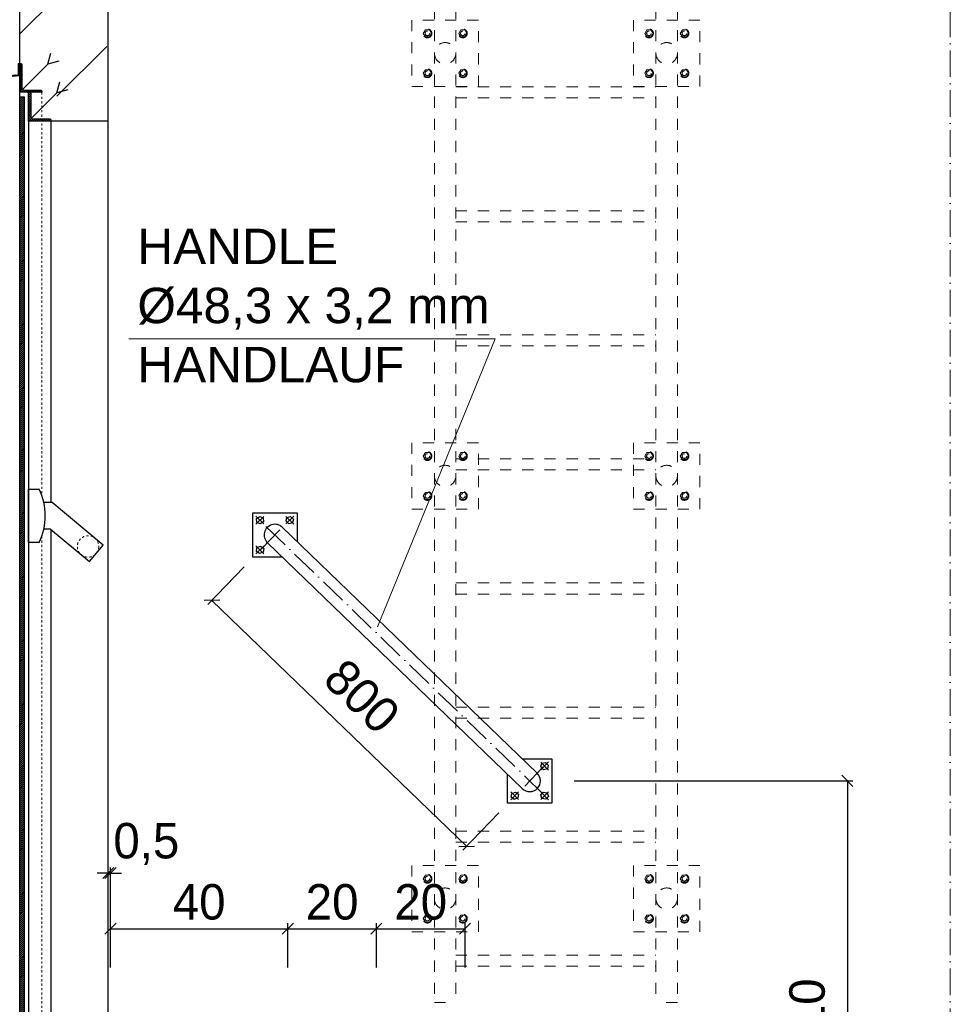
# Model space of a CAD drawing. Header units: millimetres. Extents: x -19424 to 109295, y -11926 to 8715.
# Tile 24 of 38: x 477 to 2577, y 3676 to 5898. Entities that reach past the tile are written whole.
import ezdxf

# ---------------------------------------------------------------- set-up
doc = ezdxf.new("R2010")
doc.units = ezdxf.units.MM
doc.linetypes.add('ACAD_ISO10W100', pattern=[18, 12, -3, 0, -3])
doc.linetypes.add('JIS_02_1.0', pattern=[2, 1, -1])
doc.layers.add('Bemaßung', color=7, linetype='Continuous', lineweight=13)
doc.layers.add('Beschriftung', color=7, linetype='Continuous')
doc.styles.add('LBB3.5M1000', font='isocp.shx', dxfattribs={"height": 3.5})
doc.dimstyles.new('DIN', dxfattribs={"dimtxt": 2.5, "dimasz": 2.5, "dimexe": 1.25, "dimexo": 0.625, "dimtad": 1, "dimtih": 1, "dimdec": 4, "dimdsep": 46, "dimlunit": 6, "dimtxsty": 'Standard', "dimcen": 2.5, "dimadec": 0, "dimazin": 0, "dimtfac": 1, "dimtdec": 4, "dimtmove": 0, "dimatfit": 3, "dimfxl": 0, "dimtvp": 1, "dimtolj": 1, "dimtzin": 0, "dimarcsym": 0})

# ---------------------------------------------------------------- blocks, each defined once
blk = doc.blocks.new('_Oblique')
at = {"color": 0, "linetype": 'ByBlock', "lineweight": -2}
blk.add_line((-0.5, -0.5), (0.5, 0.5), dxfattribs=at)
blk = doc.blocks.new('*D167')
at = {"layer": 'Bemaßung', "color": 0, "lineweight": -2, "transparency": 16777216}
for p, q in [((677.3, 3758.8), (677.3, 3984.2)), ((682.3, 3758.8), (682.3, 3984.2)), ((677.3, 3971.7), (652.3, 3971.7)), ((677.3, 3971.7), (682.3, 3971.7)), ((682.3, 3971.7), (707.3, 3971.7))]:
    blk.add_line(p, q, dxfattribs=at)
at = {"layer": 'DEFPOINTS', "color": 0, "transparency": 16777216}
for p in [(682.3, 3971.7), (677.3, 3658.8), (682.3, 3658.8)]:
    blk.add_point(p, dxfattribs=at)
at = {"layer": 'Bemaßung', "color": 0, "lineweight": -2, "transparency": 16777216, "xscale": 25, "yscale": 25, "zscale": 25}
blk.add_blockref('_Oblique', (677.3, 3971.7), dxfattribs=at)
at = {"layer": 'Bemaßung', "color": 0, "lineweight": -2, "transparency": 16777216, "xscale": 25, "yscale": 25, "zscale": 25, "rotation": 180}
blk.add_blockref('_Oblique', (682.3, 3971.7), dxfattribs=at)
at = {"layer": 'Bemaßung', "color": 0, "transparency": 16777216, "insert": (763.1, 4037.4), "char_height": 80, "attachment_point": 5}
blk.add_mtext('\\A1;0,5', dxfattribs=at)
blk = doc.blocks.new('*D168')
at = {"layer": 'Bemaßung', "color": 0, "lineweight": -2, "transparency": 16777216}
for p, q in [((983.7, 4662.7), (902.2, 4578.2)), ((1485.9, 4032.3), (910.9, 4587.2)), ((1558.7, 4107.8), (1477.2, 4023.3))]:
    blk.add_line(p, q, dxfattribs=at)
at = {"layer": 'DEFPOINTS', "color": 0, "transparency": 16777216}
for p in [(1053.2, 4734.6), (910.9, 4587.2), (1628.2, 4179.8)]:
    blk.add_point(p, dxfattribs=at)
at = {"layer": 'Bemaßung', "color": 0, "lineweight": -2, "transparency": 16777216, "xscale": 25, "yscale": 25, "zscale": 25}
for p, rotation in [((910.9, 4587.2), 136.0204276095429), ((1485.9, 4032.3), 316.0204276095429)]:
    blk.add_blockref('_Oblique', p, dxfattribs=dict(at, rotation=rotation))
at = {"layer": 'Bemaßung', "color": 0, "transparency": 16777216, "insert": (1249.7, 4370.5), "char_height": 80, "attachment_point": 5, "rotation": 316.0204}
blk.add_mtext('\\A1;800', dxfattribs=at)
blk = doc.blocks.new('*D194')
at = {"layer": 'Bemaßung', "color": 0, "lineweight": -2, "transparency": 16777216}
for p, q in [((1728.2, 4179.8), (2357.6, 4179.8)), ((2345.1, 4179.8), (2345.1, 3079.8)), ((1777.3, 3079.8), (2357.6, 3079.8))]:
    blk.add_line(p, q, dxfattribs=at)
at = {"layer": 'DEFPOINTS', "color": 0, "transparency": 16777216}
for p in [(1628.2, 4179.8), (1677.3, 3079.8), (2345.1, 3079.8)]:
    blk.add_point(p, dxfattribs=at)
at = {"layer": 'Bemaßung', "color": 0, "lineweight": -2, "transparency": 16777216, "xscale": 25, "yscale": 25, "zscale": 25}
for p, rotation in [((2345.1, 4179.8), 90), ((2345.1, 3079.8), 270)]:
    blk.add_blockref('_Oblique', p, dxfattribs=dict(at, rotation=rotation))
at = {"layer": 'Bemaßung', "color": 0, "transparency": 16777216, "insert": (2261.4, 3629.8), "char_height": 80, "attachment_point": 5, "rotation": 90}
blk.add_mtext('\\A1;1,10', dxfattribs=at)
blk = doc.blocks.new('*D62')
at = {"layer": 'Bemaßung', "color": 0, "lineweight": -2, "transparency": 16777216}
for p, q in [((682.3, 3758.8), (682.3, 3858.7)), ((682.3, 3846.2), (1082.3, 3846.2)), ((1082.3, 3758.8), (1082.3, 3858.7))]:
    blk.add_line(p, q, dxfattribs=at)
at = {"layer": 'DEFPOINTS', "color": 0, "transparency": 16777216}
for p in [(1082.3, 3846.2), (682.3, 3658.8), (1082.3, 3658.8)]:
    blk.add_point(p, dxfattribs=at)
at = {"layer": 'Bemaßung', "color": 0, "lineweight": -2, "transparency": 16777216, "xscale": 25, "yscale": 25, "zscale": 25, "rotation": 180}
blk.add_blockref('_Oblique', (682.3, 3846.2), dxfattribs=at)
at = {"layer": 'Bemaßung', "color": 0, "lineweight": -2, "transparency": 16777216, "xscale": 25, "yscale": 25, "zscale": 25}
blk.add_blockref('_Oblique', (1082.3, 3846.2), dxfattribs=at)
at = {"layer": 'Bemaßung', "color": 0, "transparency": 16777216, "insert": (882.3, 3906.2), "char_height": 80, "attachment_point": 5}
blk.add_mtext('\\A1;40', dxfattribs=at)
blk = doc.blocks.new('*D63')
at = {"layer": 'Bemaßung', "color": 0, "lineweight": -2, "transparency": 16777216}
for p, q in [((1082.3, 3758.8), (1082.3, 3858.7)), ((1082.3, 3846.2), (1282.3, 3846.2)), ((1282.3, 3758.8), (1282.3, 3858.7))]:
    blk.add_line(p, q, dxfattribs=at)
at = {"layer": 'DEFPOINTS', "color": 0, "transparency": 16777216}
for p in [(1282.3, 3846.2), (1082.3, 3658.8), (1282.3, 3658.8)]:
    blk.add_point(p, dxfattribs=at)
at = {"layer": 'Bemaßung', "color": 0, "lineweight": -2, "transparency": 16777216, "xscale": 25, "yscale": 25, "zscale": 25, "rotation": 180}
blk.add_blockref('_Oblique', (1082.3, 3846.2), dxfattribs=at)
at = {"layer": 'Bemaßung', "color": 0, "lineweight": -2, "transparency": 16777216, "xscale": 25, "yscale": 25, "zscale": 25}
blk.add_blockref('_Oblique', (1282.3, 3846.2), dxfattribs=at)
at = {"layer": 'Bemaßung', "color": 0, "transparency": 16777216, "insert": (1182.3, 3906.2), "char_height": 80, "attachment_point": 5}
blk.add_mtext('\\A1;20', dxfattribs=at)
blk = doc.blocks.new('*D64')
at = {"layer": 'Bemaßung', "color": 0, "lineweight": -2, "transparency": 16777216}
for p, q in [((1282.3, 3758.8), (1282.3, 3858.7)), ((1282.3, 3846.2), (1482.3, 3846.2)), ((1482.3, 3758.8), (1482.3, 3858.7))]:
    blk.add_line(p, q, dxfattribs=at)
at = {"layer": 'DEFPOINTS', "color": 0, "transparency": 16777216}
for p in [(1482.3, 3846.2), (1282.3, 3658.8), (1482.3, 3658.8)]:
    blk.add_point(p, dxfattribs=at)
at = {"layer": 'Bemaßung', "color": 0, "lineweight": -2, "transparency": 16777216, "xscale": 25, "yscale": 25, "zscale": 25, "rotation": 180}
blk.add_blockref('_Oblique', (1282.3, 3846.2), dxfattribs=at)
at = {"layer": 'Bemaßung', "color": 0, "lineweight": -2, "transparency": 16777216, "xscale": 25, "yscale": 25, "zscale": 25}
blk.add_blockref('_Oblique', (1482.3, 3846.2), dxfattribs=at)
at = {"layer": 'Bemaßung', "color": 0, "transparency": 16777216, "insert": (1382.3, 3906.2), "char_height": 80, "attachment_point": 5}
blk.add_mtext('\\A1;20', dxfattribs=at)

msp = doc.modelspace()

# ---------------------------------------------------------------- hatches: boundary and pattern name
at = {"lineweight": 13}
h = msp.add_hatch(dxfattribs=at)
h.set_pattern_fill('ANSI33', color=256, scale=50, style=0)
h.paths.add_polyline_path([(529.782, 6447.119), (519.591, 6457.311), (339.778, 6463.112), (329.782, 6453.116), (329.782, 6123.257), (339.455, 6112.94), (384.431, 6111.489), (425.7, 6150.179), (424.41, 6110.199), (489.377, 6108.104), (517.286, 6107.203), (516.964, 6097.208), (477.307, 6098.488), (477.307, 6087.096), (477.307, 5668.77), (677.307, 5668.77), (677.307, 6092.035), (637.328, 6093.325), (637.65, 6103.32), (2577.203, 6040.748), (2577.307, 6240.848), (540.116, 6306.571), (529.782, 6316.904)])
edge = h.paths.add_edge_path()
edge.add_line((677.307, 3608.77), (477.307, 3608.77))
edge.add_line((477.307, 3608.77), (477.307, 3179.77))
edge.add_line((477.307, 3179.77), (577.307, 3179.77))
edge.add_line((577.307, 3179.77), (577.307, 3199.943))
edge.add_arc((577.307, 3204.943), 5, 180, 270, ccw=False)
edge.add_arc((577.307, 3204.943), 5, 90, 180, ccw=False)
edge.add_line((577.307, 3209.943), (577.307, 3249.943))
edge.add_arc((577.307, 3254.943), 5, 180, 270, ccw=False)
edge.add_arc((577.307, 3254.943), 5, 0, 180, ccw=False)
edge.add_arc((577.307, 3254.943), 5, -90, 0, ccw=False)
edge.add_line((577.307, 3249.943), (577.307, 3209.943))
edge.add_arc((577.307, 3204.943), 5, 0, 90, ccw=False)
edge.add_arc((577.307, 3204.943), 5, -90, 0, ccw=False)
edge.add_line((577.307, 3199.943), (577.307, 3179.77))
edge.add_line((577.307, 3179.77), (677.307, 3179.77))
edge.add_line((677.307, 3179.77), (677.307, 3608.77))
h = msp.add_hatch()
h.set_pattern_fill('ANSI31', color=256, angle=90)
h.paths.add_polyline_path([(410.307, 5743.77), (407.307, 5743.77), (407.307, 5768.77), (474.307, 5773.556), (474.307, 5798.77), (477.307, 5798.77), (477.307, 5770.77), (410.307, 5765.985)])
h = msp.add_hatch()
h.set_pattern_fill('ANSI31', color=256)
edge = h.paths.add_edge_path()
edge.add_line((527.307, 5733.77), (477.307, 5733.77))
edge.add_line((477.307, 5733.77), (477.307, 5798.77))
edge.add_line((477.307, 5798.77), (479.807, 5798.77))
edge.add_arc((479.807, 5796.27), 2.5, 0, 90, ccw=False)
edge.add_line((482.307, 5796.27), (482.307, 5743.77))
edge.add_arc((487.307, 5743.77), 5, 180, 270)
edge.add_line((487.307, 5738.77), (524.807, 5738.77))
edge.add_arc((524.807, 5736.27), 2.5, 0, 90, ccw=False)
edge.add_line((527.307, 5736.27), (527.307, 5733.77))
h = msp.add_hatch()
h.set_pattern_fill('ANSI31', color=256, angle=90)
edge = h.paths.add_edge_path()
edge.add_line((547.307, 5668.77), (497.307, 5668.77))
edge.add_line((497.307, 5668.77), (497.307, 5733.77))
edge.add_line((497.307, 5733.77), (499.807, 5733.77))
edge.add_arc((499.807, 5731.27), 2.5, 0, 90, ccw=False)
edge.add_line((502.307, 5731.27), (502.307, 5678.77))
edge.add_arc((507.307, 5678.77), 5, 180, 270)
edge.add_line((507.307, 5673.77), (544.807, 5673.77))
edge.add_arc((544.807, 5671.27), 2.5, 0, 90, ccw=False)
edge.add_line((547.307, 5671.27), (547.307, 5668.77))
h = msp.add_hatch()
h.set_pattern_fill('ANSI31', color=256)
h.paths.add_polyline_path([(487.307, 3623.77), (477.307, 3623.77), (477.307, 5723.77), (487.307, 5723.77)])

# ---------------------------------------------------------------- linework, layer by layer
at = {"linetype": 'ACAD_ISO10W100', "lineweight": 13, "ltscale": 5}
msp.add_line((2577.307, 2524.77), (2577.307, 7563.042), dxfattribs=at)
at = {"color": 254, "linetype": 'JIS_02_1.0', "lineweight": 9, "ltscale": 25}
for p, q in [((1413.147, 6324.02), (1413.147, 3679.772)), ((1461.447, 6324.02), (1461.447, 3679.772)), ((1913.147, 6324.02), (1913.147, 3679.772)), ((1961.447, 6324.02), (1961.447, 3679.772)), ((1461.447, 5746.437), (1913.147, 5746.437)), ((1461.447, 5721.437), (1913.147, 5721.437)), ((1461.447, 5466.437), (1913.147, 5466.437)), ((1461.447, 5441.437), (1913.147, 5441.437)), ((1461.447, 5186.437), (1913.147, 5186.437)), ((1461.447, 5161.437), (1913.147, 5161.437)), ((1461.447, 4906.437), (1913.147, 4906.437)), ((1461.447, 4881.437), (1913.147, 4881.437)), ((1461.447, 4626.437), (1913.147, 4626.437)), ((1461.447, 4601.437), (1913.147, 4601.437)), ((1461.447, 4346.437), (1913.147, 4346.437)), ((1461.447, 4321.437), (1913.147, 4321.437)), ((1461.447, 4066.437), (1913.147, 4066.437)), ((1461.447, 4041.437), (1913.147, 4041.437)), ((1461.447, 3786.437), (1913.147, 3786.437)), ((1461.447, 3761.437), (1913.147, 3761.437)), ((1413.147, 3679.772), (1461.447, 3679.772)), ((1961.447, 3679.772), (1913.147, 3679.772))]:
    msp.add_line(p, q, dxfattribs=at)
for p, q in [((477.307, 3079.77), (477.307, 6108.493)), ((677.307, 3079.77), (677.307, 6102.041)), ((497.307, 5728.77), (497.307, 3658.77)), ((677.307, 5668.77), (547.307, 5668.77)), ((547.307, 5668.77), (547.307, 4808.07)), ((550.778, 4808.07), (531.652, 4808.07)), ((547.188, 4748.031), (531.652, 4748.031)), ((547.307, 4747.931), (547.307, 3658.77)), ((1644.922, 4197.148), (1069.937, 4752.009)), ((1611.382, 4162.392), (1036.397, 4717.253))]:
    msp.add_line(p, q)
at = {"lineweight": 25}
for p, q in [((541.128, 5797.591), (547.705, 5822.137)), ((565.674, 5804.168), (541.128, 5797.591)), ((483.772, 5740.235), (541.128, 5797.591)), ((561.128, 5732.591), (567.705, 5757.137)), ((585.674, 5739.168), (561.128, 5732.591)), ((503.772, 5675.235), (561.128, 5732.591))]:
    msp.add_line(p, q, dxfattribs=at)
at = {"color": 253, "linetype": 'JIS_02_1.0', "lineweight": 9, "ltscale": 25}
for p, q in [((1010.539, 4777.259), (1028.719, 4759.079)), ((1010.539, 4759.079), (1028.719, 4777.259)), ((1095.795, 4777.259), (1077.615, 4759.079)), ((1095.795, 4759.079), (1077.615, 4777.259)), ((1010.539, 4692.003), (1028.719, 4710.183)), ((1010.539, 4710.183), (1028.719, 4692.003)), ((1670.78, 4222.399), (1652.6, 4204.219)), ((1670.78, 4204.219), (1652.6, 4222.399)), ((1585.524, 4137.142), (1603.704, 4155.322)), ((1585.524, 4155.322), (1603.704, 4137.142)), ((1670.78, 4137.142), (1652.6, 4155.322)), ((1670.78, 4155.322), (1652.6, 4137.142))]:
    msp.add_line(p, q, dxfattribs=at)
at = {"linetype": 'ACAD_ISO10W100', "lineweight": 18, "ltscale": 5}
for p, q in [((1659.64, 4149.385), (1021.679, 4765.016)), ((1022.781, 4703.143), (1083.552, 4766.118)), ((1658.537, 4211.258), (1597.766, 4148.283))]:
    msp.add_line(p, q, dxfattribs=at)
at = {"color": 254, "linetype": 'JIS_02_1.0', "lineweight": 9, "ltscale": 25}
for points in [[(1362.297, 5746.852), (1512.297, 5746.852), (1512.297, 5896.852), (1362.297, 5896.852)], [(1862.297, 5746.852), (2012.297, 5746.852), (2012.297, 5896.852), (1862.297, 5896.852)], [(1406.534, 5866.852), (1401.747, 5874.56), (1392.678, 5874.852), (1388.059, 5866.852), (1392.847, 5859.144), (1401.915, 5858.852)], [(1468.059, 5866.852), (1472.847, 5874.56), (1481.915, 5874.852), (1486.534, 5866.852), (1481.747, 5859.144), (1472.678, 5858.852)], [(1906.534, 5866.852), (1901.747, 5874.56), (1892.678, 5874.852), (1888.059, 5866.852), (1892.847, 5859.144), (1901.915, 5858.852)], [(1968.059, 5866.852), (1972.847, 5874.56), (1981.915, 5874.852), (1986.534, 5866.852), (1981.747, 5859.144), (1972.678, 5858.852)], [(1406.534, 5776.852), (1401.747, 5769.144), (1392.678, 5768.852), (1388.059, 5776.852), (1392.847, 5784.56), (1401.915, 5784.852)], [(1468.059, 5776.852), (1472.847, 5769.144), (1481.915, 5768.852), (1486.534, 5776.852), (1481.747, 5784.56), (1472.678, 5784.852)], [(1906.534, 5776.852), (1901.747, 5769.144), (1892.678, 5768.852), (1888.059, 5776.852), (1892.847, 5784.56), (1901.915, 5784.852)], [(1968.059, 5776.852), (1972.847, 5769.144), (1981.915, 5768.852), (1986.534, 5776.852), (1981.747, 5784.56), (1972.678, 5784.852)], [(1362.297, 4792.894), (1512.297, 4792.894), (1512.297, 4942.894), (1362.297, 4942.894)], [(1862.297, 4792.894), (2012.297, 4792.894), (2012.297, 4942.894), (1862.297, 4942.894)], [(1406.534, 4912.894), (1401.747, 4920.602), (1392.678, 4920.894), (1388.059, 4912.894), (1392.847, 4905.187), (1401.915, 4904.894)], [(1468.059, 4912.894), (1472.847, 4920.602), (1481.915, 4920.894), (1486.534, 4912.894), (1481.747, 4905.187), (1472.678, 4904.894)], [(1906.534, 4912.894), (1901.747, 4920.602), (1892.678, 4920.894), (1888.059, 4912.894), (1892.847, 4905.187), (1901.915, 4904.894)], [(1968.059, 4912.894), (1972.847, 4920.602), (1981.915, 4920.894), (1986.534, 4912.894), (1981.747, 4905.187), (1972.678, 4904.894)], [(1406.534, 4822.894), (1401.747, 4815.187), (1392.678, 4814.894), (1388.059, 4822.894), (1392.847, 4830.602), (1401.915, 4830.894)], [(1468.059, 4822.894), (1472.847, 4815.187), (1481.915, 4814.894), (1486.534, 4822.894), (1481.747, 4830.602), (1472.678, 4830.894)], [(1906.534, 4822.894), (1901.747, 4815.187), (1892.678, 4814.894), (1888.059, 4822.894), (1892.847, 4830.602), (1901.915, 4830.894)], [(1968.059, 4822.894), (1972.847, 4815.187), (1981.915, 4814.894), (1986.534, 4822.894), (1981.747, 4830.602), (1972.678, 4830.894)], [(1362.297, 3838.937), (1512.297, 3838.937), (1512.297, 3988.937), (1362.297, 3988.937)], [(1862.297, 3838.937), (2012.297, 3838.937), (2012.297, 3988.937), (1862.297, 3988.937)], [(1406.534, 3958.937), (1401.747, 3966.645), (1392.678, 3966.937), (1388.059, 3958.937), (1392.847, 3951.229), (1401.915, 3950.937)], [(1468.059, 3958.937), (1472.847, 3966.645), (1481.915, 3966.937), (1486.534, 3958.937), (1481.747, 3951.229), (1472.678, 3950.937)], [(1906.534, 3958.937), (1901.747, 3966.645), (1892.678, 3966.937), (1888.059, 3958.937), (1892.847, 3951.229), (1901.915, 3950.937)], [(1968.059, 3958.937), (1972.847, 3966.645), (1981.915, 3966.937), (1986.534, 3958.937), (1981.747, 3951.229), (1972.678, 3950.937)], [(1406.534, 3868.937), (1401.747, 3861.229), (1392.678, 3860.937), (1388.059, 3868.937), (1392.847, 3876.645), (1401.915, 3876.937)], [(1468.059, 3868.937), (1472.847, 3861.229), (1481.915, 3860.937), (1486.534, 3868.937), (1481.747, 3876.645), (1472.678, 3876.937)], [(1906.534, 3868.937), (1901.747, 3861.229), (1892.678, 3860.937), (1888.059, 3868.937), (1892.847, 3876.645), (1901.915, 3876.937)], [(1968.059, 3868.937), (1972.847, 3861.229), (1981.915, 3860.937), (1986.534, 3868.937), (1981.747, 3876.645), (1972.678, 3876.937)]]:
    msp.add_lwpolyline(points, close=True, dxfattribs=at)
for points in [[(410.307, 5743.77), (407.307, 5743.77), (407.307, 5768.77), (474.307, 5773.556), (474.307, 5798.77), (477.307, 5798.77), (477.307, 5770.77), (410.307, 5765.985)], [(487.307, 3623.77), (477.307, 3623.77), (477.307, 5723.77), (487.307, 5723.77)], [(1019.288, 4776.712), (1027.038, 4773.1), (1027.378, 4764.558), (1019.969, 4759.627), (1012.22, 4763.238), (1011.879, 4771.781)], [(1095.014, 4770.184), (1092.998, 4761.876), (1084.69, 4759.861), (1078.397, 4766.154), (1080.412, 4774.462), (1088.72, 4776.478)], [(1018.254, 4692.654), (1011.383, 4697.742), (1012.758, 4706.18), (1021.003, 4709.531), (1027.874, 4704.443), (1026.5, 4696.005)], [(1669.999, 4215.324), (1667.984, 4207.015), (1659.675, 4205), (1653.382, 4211.293), (1655.397, 4219.602), (1663.706, 4221.617)], [(1593.24, 4137.794), (1586.369, 4142.881), (1587.743, 4151.319), (1595.988, 4154.67), (1602.859, 4149.583), (1601.485, 4141.145)], [(1667.558, 4152.45), (1670.397, 4144.386), (1664.529, 4138.168), (1655.823, 4140.014), (1652.984, 4148.078), (1658.851, 4154.296)]]:
    msp.add_lwpolyline(points, close=True)
for points in [[(527.307, 5733.77), (477.307, 5733.77), (477.307, 5798.77), (479.807, 5798.77, -0.41421356), (482.307, 5796.27), (482.307, 5743.77, 0.41421356), (487.307, 5738.77), (524.807, 5738.77, -0.41421356), (527.307, 5736.27)], [(547.307, 5668.77), (497.307, 5668.77), (497.307, 5733.77), (499.807, 5733.77, -0.41421356), (502.307, 5731.27), (502.307, 5678.77, 0.41421356), (507.307, 5673.77), (544.807, 5673.77, -0.41421356), (547.307, 5671.27)]]:
    msp.add_lwpolyline(points, format="xyb", close=True)
at = {"linetype": 'JIS_02_1.0', "lineweight": 9, "ltscale": 5}
msp.add_lwpolyline([(527.307, 4732.268), (527.307, 3608.77), (477.307, 3608.77), (477.307, 5733.77), (527.307, 5733.77), (527.307, 4823.834)], dxfattribs=at)
for points in [[(521.457, 4717.676), (497.307, 4717.676), (497.307, 4838.426), (521.457, 4838.426)], [(547.188, 4748.031), (634.525, 4674.747), (665.571, 4711.747), (550.778, 4808.07)], [(1070.202, 4684.631), (1003.167, 4684.631), (1003.167, 4784.631), (1103.167, 4784.631), (1103.167, 4719.942)], [(1611.117, 4229.77), (1678.152, 4229.77), (1678.152, 4129.77), (1578.152, 4129.77), (1578.152, 4194.459)]]:
    msp.add_lwpolyline(points)
at = {"color": 254, "linetype": 'JIS_02_1.0', "lineweight": 9, "ltscale": 25}
for centre, radius in [((1397.297, 5866.852), 10), ((1397.297, 5866.852), 5.25), ((1477.297, 5866.852), 10), ((1477.297, 5866.852), 5.25), ((1897.297, 5866.852), 10), ((1897.297, 5866.852), 5.25), ((1977.297, 5866.852), 10), ((1977.297, 5866.852), 5.25), ((1437.297, 5821.852), 24.15), ((1937.297, 5821.852), 24.15), ((1397.297, 5776.852), 10), ((1397.297, 5776.852), 5.25), ((1477.297, 5776.852), 10), ((1477.297, 5776.852), 5.25), ((1897.297, 5776.852), 10), ((1897.297, 5776.852), 5.25), ((1977.297, 5776.852), 10), ((1977.297, 5776.852), 5.25), ((1397.297, 4912.894), 10), ((1397.297, 4912.894), 5.25), ((1477.297, 4912.894), 10), ((1477.297, 4912.894), 5.25), ((1897.297, 4912.894), 10), ((1897.297, 4912.894), 5.25), ((1977.297, 4912.894), 10), ((1977.297, 4912.894), 5.25), ((1437.297, 4867.894), 24.15), ((1937.297, 4867.894), 24.15), ((1397.297, 4822.894), 10), ((1397.297, 4822.894), 5.25), ((1477.297, 4822.894), 10), ((1477.297, 4822.894), 5.25), ((1897.297, 4822.894), 10), ((1897.297, 4822.894), 5.25), ((1977.297, 4822.894), 10), ((1977.297, 4822.894), 5.25), ((1397.297, 3958.937), 10), ((1397.297, 3958.937), 5.25), ((1477.297, 3958.937), 10), ((1477.297, 3958.937), 5.25), ((1897.297, 3958.937), 10), ((1897.297, 3958.937), 5.25), ((1977.297, 3958.937), 10), ((1977.297, 3958.937), 5.25), ((1437.297, 3913.937), 24.15), ((1937.297, 3913.937), 24.15), ((1397.297, 3868.937), 10), ((1397.297, 3868.937), 5.25), ((1477.297, 3868.937), 10), ((1477.297, 3868.937), 5.25), ((1897.297, 3868.937), 10), ((1897.297, 3868.937), 5.25), ((1977.297, 3868.937), 10), ((1977.297, 3868.937), 5.25)]:
    msp.add_circle(centre, radius, dxfattribs=at)
at = {"linetype": 'JIS_02_1.0', "lineweight": 9, "ltscale": 5}
msp.add_circle((631.548, 4708.77), 24.15, dxfattribs=at)
for centre, radius, start, end in [((391.983, 4778.051), 142.859, 335, 25), ((1053.167, 4734.631), 24.15, 46.020428, 226.020428), ((1628.152, 4179.77), 24.15, 226.020428, 46.020428)]:
    msp.add_arc(centre, radius, start, end)
at = {"layer": 'Beschriftung', "lineweight": 9}
for p, q in [((723.874, 5177.715), (1550.075, 5177.715)), ((1550.075, 5177.715), (1284.662, 4527.111))]:
    msp.add_line(p, q, dxfattribs=at)

# ---------------------------------------------------------------- texts
at = {"layer": 'Beschriftung', "lineweight": 15, "insert": (742.912, 5426.086), "char_height": 80, "width": 800.48174, "attachment_point": 1, "style": 'LBB3.5M1000'}
msp.add_mtext('{\\fArial|b0|i0|c0|p34;\\C256;HANDLE\\P%%C48,3 x 3,2 mm\\PHANDLAUF}', dxfattribs=at)

# ---------------------------------------------------------------- dimensions: what is measured, and where the dimension line sits
at = {"layer": 'Bemaßung'}
for base, p2, angle, text, picture, middle, dimtype in [((910.871, 4587.174), (1053.167, 4734.631), 136.020428, '800', '*D168', (1249.741, 4370.542), 161), ((2345.133, 3079.77), (1677.307, 3079.77), 90, '1,10', '*D194', (2261.386, 3629.77), 160)]:
    dim = msp.add_linear_dim(base=base, p1=(1628.152, 4179.77), p2=p2, angle=angle, text=text, dimstyle='DIN', override={"dimscale": 10, "dimtxt": 8, "dimexo": 10, "dimgap": 2, "dimdec": 2, "dimblk1": 'Oblique', "dimblk2": 'Oblique', "dimsah": 1, "dimtdec": 2, "dimtmove": 2}, dxfattribs=at)
    dim.commit()
    dim.dimension.update_dxf_attribs({"geometry": picture, "text_midpoint": middle, "dimtype": dimtype})
dim = msp.add_linear_dim(base=(682.307, 3971.721), p1=(677.307, 3658.77), p2=(682.307, 3658.77), text='0,5', dimstyle='DIN', override={"dimscale": 10, "dimtxt": 8, "dimexo": 10, "dimgap": 2, "dimdec": 2, "dimblk1": 'Oblique', "dimblk2": 'Oblique', "dimsah": 1, "dimtdec": 2, "dimtmove": 2}, dxfattribs=at)
dim.commit()
dim.dimension.update_dxf_attribs({"geometry": '*D167', "text_midpoint": (763.146, 4037.415), "dimtype": 160})
for base, p1, p2, text, picture, middle in [((1082.307, 3846.248), (682.307, 3658.77), (1082.307, 3658.77), '40', '*D62', (882.307, 3906.248)), ((1282.307, 3846.248), (1082.307, 3658.77), (1282.307, 3658.77), '20', '*D63', (1182.307, 3906.248)), ((1482.307, 3846.248), (1282.307, 3658.77), (1482.307, 3658.77), '20', '*D64', (1382.307, 3906.248))]:
    dim = msp.add_linear_dim(base=base, p1=p1, p2=p2, text=text, dimstyle='DIN', override={"dimscale": 10, "dimtxt": 8, "dimexo": 10, "dimgap": 2, "dimdec": 2, "dimblk1": 'Oblique', "dimblk2": 'Oblique', "dimsah": 1, "dimtdec": 2, "dimtmove": 2}, dxfattribs=at)
    dim.commit()
    dim.dimension.update_dxf_attribs({"geometry": picture, "text_midpoint": middle})

doc.saveas('drawing.dxf')
